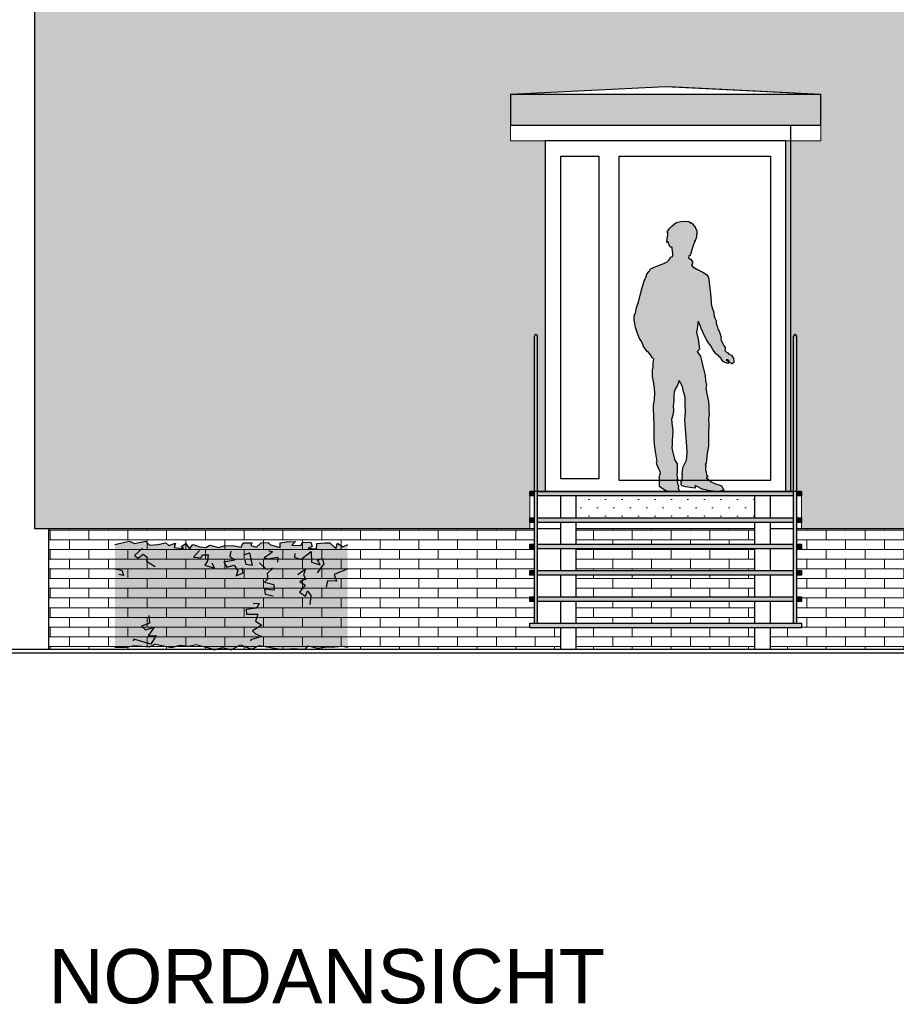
# Model space of a CAD drawing. Extents: x -24 to 471, y 36 to 85.
# Tile 53 of 86: x 373.86 to 379.51, y 36.27 to 42.62. Entities that reach past the tile are written whole.
import ezdxf

# ---------------------------------------------------------------- set-up
doc = ezdxf.new("R2010")
doc.units = 0
doc.header["$MEASUREMENT"] = 0
for name, color, linetype in [('P_ZE_SYMBOL', 7, 'Continuous'), ('P_ZE_TEXT', 7, 'Continuous'), ('R_NT_DACH', 7, 'Continuous'), ('R_NT_HIDDEN', 7, 'Continuous'), ('R_NT_STAHL', 7, 'Continuous'), ('R_NT_TREPPE', 7, 'Continuous'), ('R_NT_TUER', 7, 'Continuous'), ('R_TR_AUSSENWAND', 7, 'Continuous'), ('R_TR_BODEN', 7, 'Continuous'), ('R_TR_HIDDEN', 7, 'Continuous'), ('Schraffuren', 7, 'Continuous')]:
    doc.layers.add(name, color=color, linetype=linetype)
doc.styles.add('ERSTELLTER_STIL_1', font='ARIAL.TTF')
doc.linetypes.add('Terrainlinie', pattern='A,0,[1,Bl.Nr. 2.0011.Shx,S=0.000793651,R=0,X=0,Y=-0.043301],-0.1,0', length=0.1)
pattern_1 = [(0, (392.43612, 39.576184), (0, 0.0625), []), (90, (392.43612, 39.57618), (-0.25, 0), [0.0625, -0.0625]), (90, (392.56112, 39.63868), (-0.25, 0), [0.0625, -0.0625])]
pattern_2 = [(45, (392.43612, 39.576184), (-0.053033, 0.053033), [0, -0.075])]

# ---------------------------------------------------------------- blocks, each defined once
blk = doc.blocks.new('Stehende Mann 2 Kontur 14_5_6', base_point=(378.3556, 39.5762))
at = {"layer": 'P_ZE_SYMBOL', "linetype": 'Continuous', "lineweight": 13}
blk.add_hatch(color=7, dxfattribs=at).paths.add_polyline_path([(378.4643, 40.4325), (378.4656, 40.4205), (378.4651, 40.4076), (378.4541, 40.3978), (378.4388, 40.4066), (378.4345, 40.418), (378.4242, 40.4235), (378.4155, 40.4238), (378.4349, 40.4064), (378.4277, 40.4009), (378.3998, 40.4112), (378.3908, 40.4216), (378.3848, 40.4305), (378.3793, 40.4419), (378.375, 40.4378), (378.3682, 40.4464), (378.3567, 40.4582), (378.3492, 40.4622), (378.3304, 40.4913), (378.3174, 40.5147), (378.3037, 40.5339), (378.2902, 40.5545), (378.279, 40.5748), (378.2692, 40.5973), (378.2582, 40.6218), (378.2479, 40.6505), (378.2352, 40.6734), (378.2305, 40.6241), (378.2255, 40.6022), (378.236, 40.5578), (378.2441, 40.4924), (378.2303, 40.477), (378.2502, 40.4455), (378.2556, 40.4281), (378.2642, 40.3915), (378.2704, 40.3668), (378.2806, 40.3219), (378.2836, 40.2886), (378.2895, 40.2591), (378.2852, 40.2403), (378.2926, 40.2049), (378.3022, 40.1558), (378.3047, 40.1222), (378.305, 40.0964), (378.3069, 40.0718), (378.3025, 40.0463), (378.3052, 40.0017), (378.3026, 39.954), (378.3019, 39.8904), (378.3017, 39.8676), (378.2935, 39.8203), (378.2895, 39.779), (378.2881, 39.7573), (378.2821, 39.7492), (378.2864, 39.7429), (378.2843, 39.7232), (378.2848, 39.7046), (378.2918, 39.6792), (378.298, 39.6668), (378.2866, 39.6649), (378.3201, 39.6383), (378.3477, 39.624), (378.3703, 39.6179), (378.3863, 39.6115), (378.3945, 39.5971), (378.396, 39.5913), (378.3987, 39.5902), (378.3989, 39.5812), (378.3773, 39.5763), (378.3556, 39.5762), (378.3129, 39.5785), (378.2625, 39.5901), (378.2212, 39.6108), (378.2158, 39.6141), (378.2159, 39.5966), (378.1996, 39.5998), (378.1544, 39.6063), (378.1332, 39.6122), (378.1257, 39.6191), (378.1271, 39.6436), (378.1333, 39.6436), (378.1332, 39.6622), (378.1343, 39.6782), (378.1381, 39.6786), (378.1339, 39.6849), (378.1342, 39.7087), (378.1391, 39.7346), (378.162, 39.7781), (378.1622, 39.8014), (378.1644, 39.8277), (378.1624, 39.8646), (378.1507, 40.0381), (378.1555, 40.0858), (378.1517, 40.1357), (378.1525, 40.1841), (378.1392, 40.2256), (378.1341, 40.251), (378.1139, 40.2908), (378.1029, 40.2604), (378.0875, 40.2347), (378.0823, 40.216), (378.0788, 40.1904), (378.0788, 40.1594), (378.0755, 40.1253), (378.0765, 40.0976), (378.0724, 40.0677), (378.0642, 40.0395), (378.0682, 39.9975), (378.0733, 39.9653), (378.0714, 39.9344), (378.0695, 39.9037), (378.0686, 39.8763), (378.067, 39.8565), (378.0699, 39.8347), (378.0772, 39.8083), (378.0849, 39.7781), (378.1006, 39.7533), (378.1003, 39.7111), (378.0995, 39.6779), (378.1019, 39.6595), (378.1024, 39.6499), (378.0979, 39.6516), (378.0998, 39.6394), (378.1046, 39.621), (378.11, 39.6098), (378.1081, 39.5949), (378.1126, 39.591), (378.1113, 39.5766), (378.1001, 39.5724), (378.0646, 39.5722), (378.0278, 39.5802), (378.0041, 39.5955), (377.9878, 39.6071), (377.9862, 39.6211), (377.9878, 39.6347), (377.9853, 39.6465), (377.9895, 39.6611), (377.9851, 39.6637), (377.9886, 39.6802), (377.9944, 39.6932), (377.9906, 39.7028), (377.978, 39.729), (377.9688, 39.7523), (377.9687, 39.7642), (377.9711, 39.7676), (377.9594, 39.846), (377.9552, 39.8804), (377.9523, 39.9084), (377.9519, 39.9461), (377.9519, 39.9894), (377.951, 40.0637), (377.9489, 40.1063), (377.9479, 40.1307), (377.9517, 40.1554), (377.955, 40.1673), (377.9571, 40.2087), (377.955, 40.2419), (377.9463, 40.297), (377.9423, 40.3171), (377.9426, 40.3564), (377.9462, 40.3768), (377.9455, 40.4026), (377.9509, 40.4289), (377.9395, 40.4383), (377.9297, 40.455), (377.913, 40.4761), (377.9095, 40.4748), (377.9004, 40.4871), (377.8839, 40.5096), (377.8723, 40.5394), (377.859, 40.5614), (377.8467, 40.5866), (377.8332, 40.6315), (377.8274, 40.6586), (377.8269, 40.6677), (377.8238, 40.6787), (377.8239, 40.7044), (377.8345, 40.7327), (377.8369, 40.7518), (377.8532, 40.805), (377.8631, 40.8416), (377.8762, 40.89), (377.8935, 40.9439), (377.9027, 40.9635), (377.9038, 40.9709), (377.9074, 40.9785), (377.9188, 40.9938), (377.924, 41.0002), (377.9278, 41.0091), (377.9534, 41.0213), (377.9765, 41.0292), (377.9953, 41.0373), (378.0155, 41.0446), (378.0358, 41.0563), (378.0447, 41.0649), (378.0479, 41.0672), (378.0539, 41.0754), (378.0572, 41.081), (378.0623, 41.0898), (378.0716, 41.0883), (378.0729, 41.0967), (378.0729, 41.1124), (378.0714, 41.1207), (378.071, 41.1269), (378.0696, 41.1421), (378.0687, 41.1473), (378.064, 41.1489), (378.0586, 41.1494), (378.0536, 41.1532), (378.0488, 41.1647), (378.0436, 41.1815), (378.0404, 41.1857), (378.0349, 41.1805), (378.0357, 41.2042), (378.0399, 41.2274), (378.0417, 41.2468), (378.0366, 41.244), (378.0383, 41.2523), (378.0566, 41.2752), (378.0679, 41.2872), (378.0805, 41.2981), (378.0913, 41.3065), (378.0955, 41.3058), (378.1057, 41.3104), (378.1237, 41.3157), (378.1399, 41.3165), (378.1484, 41.3162), (378.1616, 41.3184), (378.1758, 41.3148), (378.1895, 41.3046), (378.192, 41.3098), (378.2022, 41.2974), (378.2083, 41.2879), (378.2127, 41.2887), (378.2166, 41.2767), (378.2246, 41.2607), (378.2288, 41.2386), (378.2247, 41.2335), (378.2247, 41.2212), (378.2218, 41.1992), (378.2191, 41.2006), (378.2175, 41.1932), (378.2164, 41.1891), (378.2122, 41.1926), (378.212, 41.1817), (378.2084, 41.1709), (378.2025, 41.1538), (378.1974, 41.1393), (378.1918, 41.1188), (378.1875, 41.1028), (378.1822, 41.096), (378.1751, 41.0933), (378.1746, 41.081), (378.1875, 41.0719), (378.1945, 41.0617), (378.1991, 41.0544), (378.1989, 41.0439), (378.1936, 41.0343), (378.2019, 41.0235), (378.2275, 41.0072), (378.2534, 40.9961), (378.2656, 40.989), (378.2894, 40.9734), (378.3012, 40.9578), (378.3047, 40.9434), (378.3084, 40.9024), (378.3146, 40.8496), (378.3201, 40.7988), (378.32, 40.7826), (378.3272, 40.7582), (378.3345, 40.7347), (378.3385, 40.7051), (378.3431, 40.6915), (378.351, 40.6751), (378.3517, 40.6579), (378.3582, 40.6416), (378.3632, 40.6242), (378.3675, 40.615), (378.3723, 40.609), (378.3768, 40.5893), (378.3793, 40.5803), (378.3843, 40.57), (378.3813, 40.5562), (378.3914, 40.5352), (378.4007, 40.5152), (378.4097, 40.5029), (378.4108, 40.4946), (378.4084, 40.4854), (378.4129, 40.4771), (378.4281, 40.4681), (378.4326, 40.4632), (378.4405, 40.4586), (378.45, 40.4529)], flags=0)
at = {"layer": 'P_ZE_SYMBOL', "linetype": 'Continuous'}
for p, q in [((378.1057, 41.3104), (378.1237, 41.3157)), ((378.1237, 41.3157), (378.1399, 41.3165)), ((378.1399, 41.3165), (378.1484, 41.3162)), ((378.1484, 41.3162), (378.1616, 41.3184)), ((378.1616, 41.3184), (378.1758, 41.3148)), ((378.1758, 41.3148), (378.1895, 41.3046)), ((378.0366, 41.244), (378.0383, 41.2523)), ((378.0383, 41.2523), (378.0566, 41.2752)), ((378.0566, 41.2752), (378.0679, 41.2872)), ((378.0679, 41.2872), (378.0805, 41.2981)), ((378.0805, 41.2981), (378.0913, 41.3065)), ((378.0913, 41.3065), (378.0955, 41.3058)), ((378.0955, 41.3058), (378.1057, 41.3104)), ((378.1895, 41.3046), (378.192, 41.3098)), ((378.192, 41.3098), (378.2022, 41.2974)), ((378.2022, 41.2974), (378.2083, 41.2879)), ((378.2083, 41.2879), (378.2127, 41.2887)), ((378.2127, 41.2887), (378.2166, 41.2767)), ((378.2166, 41.2767), (378.2246, 41.2607)), ((378.2246, 41.2607), (378.2288, 41.2386)), ((378.0349, 41.1805), (378.0357, 41.2042)), ((378.0357, 41.2042), (378.0399, 41.2274)), ((378.0417, 41.2468), (378.0366, 41.244)), ((378.0399, 41.2274), (378.0417, 41.2468)), ((378.2122, 41.1926), (378.212, 41.1817)), ((378.2164, 41.1891), (378.2122, 41.1926)), ((378.2175, 41.1932), (378.2164, 41.1891)), ((378.2191, 41.2006), (378.2175, 41.1932)), ((378.2218, 41.1992), (378.2191, 41.2006)), ((378.2247, 41.2212), (378.2218, 41.1992)), ((378.2288, 41.2386), (378.2247, 41.2335)), ((378.2247, 41.2335), (378.2247, 41.2212)), ((378.0404, 41.1857), (378.0349, 41.1805)), ((378.0436, 41.1815), (378.0404, 41.1857)), ((378.0488, 41.1647), (378.0436, 41.1815)), ((378.0536, 41.1532), (378.0488, 41.1647)), ((378.0586, 41.1494), (378.0536, 41.1532)), ((378.064, 41.1489), (378.0586, 41.1494)), ((378.0687, 41.1473), (378.064, 41.1489)), ((378.0696, 41.1421), (378.0687, 41.1473)), ((378.071, 41.1269), (378.0696, 41.1421)), ((378.0714, 41.1207), (378.071, 41.1269)), ((378.1974, 41.1393), (378.1918, 41.1188)), ((378.2025, 41.1538), (378.1974, 41.1393)), ((378.2084, 41.1709), (378.2025, 41.1538)), ((378.212, 41.1817), (378.2084, 41.1709)), ((378.0358, 41.0563), (378.0447, 41.0649)), ((378.0447, 41.0649), (378.0479, 41.0672)), ((378.0479, 41.0672), (378.0539, 41.0754)), ((378.0539, 41.0754), (378.0572, 41.081)), ((378.0572, 41.081), (378.0623, 41.0898)), ((378.0623, 41.0898), (378.0716, 41.0883)), ((378.0729, 41.1124), (378.0714, 41.1207)), ((378.0716, 41.0883), (378.0729, 41.0967)), ((378.0729, 41.0967), (378.0729, 41.1124)), ((378.1751, 41.0933), (378.1746, 41.081)), ((378.1746, 41.081), (378.1875, 41.0719)), ((378.1822, 41.096), (378.1751, 41.0933)), ((378.1875, 41.1028), (378.1822, 41.096)), ((378.1918, 41.1188), (378.1875, 41.1028)), ((378.1875, 41.0719), (378.1945, 41.0617)), ((378.1945, 41.0617), (378.1991, 41.0544)), ((377.9188, 40.9938), (377.924, 41.0002)), ((377.924, 41.0002), (377.9278, 41.0091)), ((377.9278, 41.0091), (377.9534, 41.0213)), ((377.9534, 41.0213), (377.9765, 41.0292)), ((377.9765, 41.0292), (377.9953, 41.0373)), ((377.9953, 41.0373), (378.0155, 41.0446)), ((378.0155, 41.0446), (378.0358, 41.0563)), ((378.1989, 41.0439), (378.1936, 41.0343)), ((378.1936, 41.0343), (378.2019, 41.0235)), ((378.1991, 41.0544), (378.1989, 41.0439)), ((378.2019, 41.0235), (378.2275, 41.0072)), ((378.2275, 41.0072), (378.2534, 40.9961)), ((378.2534, 40.9961), (378.2656, 40.989)), ((377.8762, 40.89), (377.8935, 40.9439)), ((377.8935, 40.9439), (377.9027, 40.9635)), ((377.9027, 40.9635), (377.9038, 40.9709)), ((377.9038, 40.9709), (377.9074, 40.9785)), ((377.9074, 40.9785), (377.9188, 40.9938)), ((378.2656, 40.989), (378.2894, 40.9734)), ((378.2894, 40.9734), (378.3012, 40.9578)), ((378.3012, 40.9578), (378.3047, 40.9434)), ((378.3047, 40.9434), (378.3084, 40.9024)), ((377.8631, 40.8416), (377.8762, 40.89)), ((378.3084, 40.9024), (378.3146, 40.8496)), ((377.8532, 40.805), (377.8631, 40.8416)), ((378.3146, 40.8496), (378.3201, 40.7988)), ((377.8345, 40.7327), (377.8369, 40.7518)), ((377.8369, 40.7518), (377.8532, 40.805)), ((378.3201, 40.7988), (378.32, 40.7826)), ((378.32, 40.7826), (378.3272, 40.7582)), ((378.3272, 40.7582), (378.3345, 40.7347)), ((377.8238, 40.6787), (377.8239, 40.7044)), ((377.8269, 40.6677), (377.8238, 40.6787)), ((377.8239, 40.7044), (377.8345, 40.7327)), ((378.3345, 40.7347), (378.3385, 40.7051)), ((378.3385, 40.7051), (378.3431, 40.6915)), ((378.3431, 40.6915), (378.351, 40.6751)), ((377.8274, 40.6586), (377.8269, 40.6677)), ((377.8332, 40.6315), (377.8274, 40.6586)), ((377.8467, 40.5866), (377.8332, 40.6315)), ((378.2305, 40.6241), (378.2255, 40.6022)), ((378.2352, 40.6734), (378.2305, 40.6241)), ((378.2479, 40.6505), (378.2352, 40.6734)), ((378.2582, 40.6218), (378.2479, 40.6505)), ((378.2692, 40.5973), (378.2582, 40.6218)), ((378.351, 40.6751), (378.3517, 40.6579)), ((378.3517, 40.6579), (378.3582, 40.6416)), ((378.3582, 40.6416), (378.3632, 40.6242)), ((378.3632, 40.6242), (378.3675, 40.615)), ((377.859, 40.5614), (377.8467, 40.5866)), ((377.8723, 40.5394), (377.859, 40.5614)), ((378.2255, 40.6022), (378.236, 40.5578)), ((378.236, 40.5578), (378.2441, 40.4924)), ((378.279, 40.5748), (378.2692, 40.5973)), ((378.2902, 40.5545), (378.279, 40.5748)), ((378.3037, 40.5339), (378.2902, 40.5545)), ((378.3675, 40.615), (378.3723, 40.609)), ((378.3723, 40.609), (378.3768, 40.5893)), ((378.3768, 40.5893), (378.3793, 40.5803)), ((378.3793, 40.5803), (378.3843, 40.57)), ((378.3843, 40.57), (378.3813, 40.5562)), ((378.3813, 40.5562), (378.3914, 40.5352)), ((377.8839, 40.5096), (377.8723, 40.5394)), ((377.9004, 40.4871), (377.8839, 40.5096)), ((378.2441, 40.4924), (378.2303, 40.477)), ((378.3174, 40.5147), (378.3037, 40.5339)), ((378.3304, 40.4913), (378.3174, 40.5147)), ((378.3492, 40.4622), (378.3304, 40.4913)), ((378.3914, 40.5352), (378.4007, 40.5152)), ((378.4007, 40.5152), (378.4097, 40.5029)), ((378.4108, 40.4946), (378.4084, 40.4854)), ((378.4097, 40.5029), (378.4108, 40.4946)), ((377.9095, 40.4748), (377.9004, 40.4871)), ((377.913, 40.4761), (377.9095, 40.4748)), ((377.9297, 40.455), (377.913, 40.4761)), ((377.9395, 40.4383), (377.9297, 40.455)), ((377.9509, 40.4289), (377.9395, 40.4383)), ((377.9455, 40.4026), (377.9509, 40.4289)), ((378.2303, 40.477), (378.2502, 40.4455)), ((378.2502, 40.4455), (378.2556, 40.4281)), ((378.2556, 40.4281), (378.2642, 40.3915)), ((378.3567, 40.4582), (378.3492, 40.4622)), ((378.3682, 40.4464), (378.3567, 40.4582)), ((378.375, 40.4378), (378.3682, 40.4464)), ((378.3793, 40.4419), (378.375, 40.4378)), ((378.3848, 40.4305), (378.3793, 40.4419)), ((378.3908, 40.4216), (378.3848, 40.4305)), ((378.4084, 40.4854), (378.4129, 40.4771)), ((378.4129, 40.4771), (378.4281, 40.4681)), ((378.4281, 40.4681), (378.4326, 40.4632)), ((378.4326, 40.4632), (378.4405, 40.4586)), ((378.4405, 40.4586), (378.45, 40.4529)), ((378.45, 40.4529), (378.4643, 40.4325)), ((378.4643, 40.4325), (378.4656, 40.4205)), ((377.9426, 40.3564), (377.9462, 40.3768)), ((377.9462, 40.3768), (377.9455, 40.4026)), ((378.2642, 40.3915), (378.2704, 40.3668)), ((378.2704, 40.3668), (378.2806, 40.3219)), ((378.3998, 40.4112), (378.3908, 40.4216)), ((378.4277, 40.4009), (378.3998, 40.4112)), ((378.4242, 40.4235), (378.4155, 40.4238)), ((378.4155, 40.4238), (378.4349, 40.4064)), ((378.4345, 40.418), (378.4242, 40.4235)), ((378.4349, 40.4064), (378.4277, 40.4009)), ((378.4388, 40.4066), (378.4345, 40.418)), ((378.4541, 40.3978), (378.4388, 40.4066)), ((378.4651, 40.4076), (378.4541, 40.3978)), ((378.4656, 40.4205), (378.4651, 40.4076)), ((377.9423, 40.3171), (377.9426, 40.3564)), ((377.9463, 40.297), (377.9423, 40.3171)), ((378.2806, 40.3219), (378.2836, 40.2886)), ((377.955, 40.2419), (377.9463, 40.297)), ((377.9571, 40.2087), (377.955, 40.2419)), ((378.0875, 40.2347), (378.0823, 40.216)), ((378.1029, 40.2604), (378.0875, 40.2347)), ((378.1139, 40.2908), (378.1029, 40.2604)), ((378.1341, 40.251), (378.1139, 40.2908)), ((378.1392, 40.2256), (378.1341, 40.251)), ((378.2836, 40.2886), (378.2895, 40.2591)), ((378.2895, 40.2591), (378.2852, 40.2403)), ((378.2852, 40.2403), (378.2926, 40.2049)), ((377.955, 40.1673), (377.9571, 40.2087)), ((378.0823, 40.216), (378.0788, 40.1904)), ((378.0788, 40.1904), (378.0788, 40.1594)), ((378.1525, 40.1841), (378.1392, 40.2256)), ((378.1517, 40.1357), (378.1525, 40.1841)), ((378.2926, 40.2049), (378.3022, 40.1558)), ((377.9479, 40.1307), (377.9517, 40.1554)), ((377.9489, 40.1063), (377.9479, 40.1307)), ((377.9517, 40.1554), (377.955, 40.1673)), ((378.0788, 40.1594), (378.0755, 40.1253)), ((378.0755, 40.1253), (378.0765, 40.0976)), ((378.1555, 40.0858), (378.1517, 40.1357)), ((378.3022, 40.1558), (378.3047, 40.1222)), ((378.3047, 40.1222), (378.305, 40.0964)), ((377.951, 40.0637), (377.9489, 40.1063)), ((377.9519, 39.9894), (377.951, 40.0637)), ((378.0724, 40.0677), (378.0642, 40.0395)), ((378.0765, 40.0976), (378.0724, 40.0677)), ((378.1507, 40.0381), (378.1555, 40.0858)), ((378.3069, 40.0718), (378.3025, 40.0463)), ((378.3025, 40.0463), (378.3052, 40.0017)), ((378.305, 40.0964), (378.3069, 40.0718)), ((377.9519, 39.9461), (377.9519, 39.9894)), ((378.0642, 40.0395), (378.0682, 39.9975)), ((378.0682, 39.9975), (378.0733, 39.9653)), ((378.1624, 39.8646), (378.1507, 40.0381)), ((378.3052, 40.0017), (378.3026, 39.954)), ((377.9523, 39.9084), (377.9519, 39.9461)), ((378.0714, 39.9344), (378.0695, 39.9037)), ((378.0733, 39.9653), (378.0714, 39.9344)), ((378.3026, 39.954), (378.3019, 39.8904)), ((377.9552, 39.8804), (377.9523, 39.9084)), ((377.9594, 39.846), (377.9552, 39.8804)), ((378.0686, 39.8763), (378.067, 39.8565)), ((378.067, 39.8565), (378.0699, 39.8347)), ((378.0695, 39.9037), (378.0686, 39.8763)), ((378.1644, 39.8277), (378.1624, 39.8646)), ((378.3017, 39.8676), (378.2935, 39.8203)), ((378.3019, 39.8904), (378.3017, 39.8676)), ((377.9711, 39.7676), (377.9594, 39.846)), ((378.0699, 39.8347), (378.0772, 39.8083)), ((378.0772, 39.8083), (378.0849, 39.7781)), ((378.162, 39.7781), (378.1622, 39.8014)), ((378.1622, 39.8014), (378.1644, 39.8277)), ((378.2935, 39.8203), (378.2895, 39.779)), ((377.9687, 39.7642), (377.9711, 39.7676)), ((377.9688, 39.7523), (377.9687, 39.7642)), ((377.978, 39.729), (377.9688, 39.7523)), ((377.9906, 39.7028), (377.978, 39.729)), ((378.0849, 39.7781), (378.1006, 39.7533)), ((378.1006, 39.7533), (378.1003, 39.7111)), ((378.1342, 39.7087), (378.1391, 39.7346)), ((378.1391, 39.7346), (378.162, 39.7781)), ((378.2881, 39.7573), (378.2821, 39.7492)), ((378.2821, 39.7492), (378.2864, 39.7429)), ((378.2864, 39.7429), (378.2843, 39.7232)), ((378.2895, 39.779), (378.2881, 39.7573)), ((377.9851, 39.6637), (377.9886, 39.6802)), ((377.9895, 39.6611), (377.9851, 39.6637)), ((377.9886, 39.6802), (377.9944, 39.6932)), ((377.9944, 39.6932), (377.9906, 39.7028)), ((378.1003, 39.7111), (378.0995, 39.6779)), ((378.0995, 39.6779), (378.1019, 39.6595)), ((378.1332, 39.6622), (378.1343, 39.6782)), ((378.1339, 39.6849), (378.1342, 39.7087)), ((378.1381, 39.6786), (378.1339, 39.6849)), ((378.1343, 39.6782), (378.1381, 39.6786)), ((378.2843, 39.7232), (378.2848, 39.7046)), ((378.2848, 39.7046), (378.2918, 39.6792)), ((378.298, 39.6668), (378.2866, 39.6649)), ((378.2866, 39.6649), (378.3201, 39.6383)), ((378.2918, 39.6792), (378.298, 39.6668)), ((377.9853, 39.6465), (377.9895, 39.6611)), ((377.9878, 39.6347), (377.9853, 39.6465)), ((377.9862, 39.6211), (377.9878, 39.6347)), ((377.9878, 39.6071), (377.9862, 39.6211)), ((378.0041, 39.5955), (377.9878, 39.6071)), ((378.1024, 39.6499), (378.0979, 39.6516)), ((378.0979, 39.6516), (378.0998, 39.6394)), ((378.0998, 39.6394), (378.1046, 39.621)), ((378.1019, 39.6595), (378.1024, 39.6499)), ((378.1046, 39.621), (378.11, 39.6098)), ((378.11, 39.6098), (378.1081, 39.5949)), ((378.1257, 39.6191), (378.1271, 39.6436)), ((378.1332, 39.6122), (378.1257, 39.6191)), ((378.1271, 39.6436), (378.1333, 39.6436)), ((378.1333, 39.6436), (378.1332, 39.6622)), ((378.1544, 39.6063), (378.1332, 39.6122)), ((378.1996, 39.5998), (378.1544, 39.6063)), ((378.2159, 39.5966), (378.1996, 39.5998)), ((378.2212, 39.6108), (378.2158, 39.6141)), ((378.2158, 39.6141), (378.2159, 39.5966)), ((378.2625, 39.5901), (378.2212, 39.6108)), ((378.3201, 39.6383), (378.3477, 39.624)), ((378.3477, 39.624), (378.3703, 39.6179)), ((378.3703, 39.6179), (378.3863, 39.6115)), ((378.3863, 39.6115), (378.3945, 39.5971)), ((378.0278, 39.5802), (378.0041, 39.5955)), ((378.0646, 39.5722), (378.0278, 39.5802)), ((378.1001, 39.5724), (378.0646, 39.5722)), ((378.1113, 39.5766), (378.1001, 39.5724)), ((378.1081, 39.5949), (378.1126, 39.591)), ((378.1126, 39.591), (378.1113, 39.5766)), ((378.3129, 39.5785), (378.2625, 39.5901)), ((378.3556, 39.5762), (378.3129, 39.5785)), ((378.3773, 39.5763), (378.3556, 39.5762)), ((378.3989, 39.5812), (378.3773, 39.5763)), ((378.3945, 39.5971), (378.396, 39.5913)), ((378.396, 39.5913), (378.3987, 39.5902)), ((378.3987, 39.5902), (378.3989, 39.5812))]:
    blk.add_line(p, q, dxfattribs=at)
blk = doc.blocks.new('Hecke_Ansicht 14_7_6', base_point=(374.4786, 38.5728))
at = {"layer": 'P_ZE_SYMBOL', "linetype": 'Continuous', "lineweight": 18}
blk.add_hatch(color=9, dxfattribs=at).paths.add_polyline_path([(375.1716, 38.5692), (375.2277, 38.5556), (375.2868, 38.5875), (375.3579, 38.5592), (375.4094, 38.582), (375.5542, 38.5562), (375.63, 38.5622), (375.7032, 38.5576), (375.7238, 38.5799), (375.7844, 38.5649), (375.8473, 38.5744), (375.8942, 38.5742), (375.9446, 38.5792), (375.9786, 38.5728), (375.9786, 39.2331), (375.9462, 39.2179), (375.9116, 39.2415), (375.9011, 39.2069), (375.863, 39.2452), (375.8318, 39.245), (375.7787, 39.2407), (375.7766, 39.2047), (375.7226, 39.2104), (375.7491, 39.2212), (375.7402, 39.2489), (375.6876, 39.2462), (375.6769, 39.2272), (375.6175, 39.2297), (375.6414, 39.2532), (375.5843, 39.2514), (375.5421, 39.2441), (375.5421, 39.2152), (375.4807, 39.2324), (375.4667, 39.2462), (375.4201, 39.2451), (375.3896, 39.2159), (375.354, 39.228), (375.3615, 39.2434), (375.3054, 39.2434), (375.2914, 39.2171), (375.238, 39.2264), (375.1813, 39.2256), (375.1451, 39.2149), (375.089, 39.2299), (375.0648, 39.2139), (375.0256, 39.219), (374.9802, 39.2339), (374.9595, 39.206), (374.9354, 39.2394), (374.9043, 39.2199), (374.9194, 39.2076), (374.8605, 39.2135), (374.8688, 39.2414), (374.8259, 39.2269), (374.8064, 39.2452), (374.7546, 39.2342), (374.7001, 39.2282), (374.6762, 39.2556), (374.6047, 39.2391), (374.5701, 39.254), (374.4786, 39.2331), (374.4786, 38.5728), (374.5499, 38.5728), (374.6042, 38.5835), (374.7006, 38.5742), (374.7369, 38.5921), (374.8424, 38.57), (374.9014, 38.5844), (374.9549, 38.5793), (374.9987, 38.5889), (375.0826, 38.5673), (375.1197, 38.5556)], flags=0)
at = {"layer": 'P_ZE_SYMBOL', "linetype": 'Continuous'}
for p, q in [((374.4786, 39.2331), (374.5701, 39.254)), ((374.5701, 39.254), (374.6047, 39.2391)), ((374.6047, 39.2391), (374.6762, 39.2556)), ((374.6762, 39.2556), (374.7001, 39.2282)), ((374.7001, 39.2282), (374.7546, 39.2342)), ((374.7546, 39.2342), (374.8064, 39.2452)), ((374.8064, 39.2452), (374.8259, 39.2269)), ((374.8259, 39.2269), (374.8688, 39.2414)), ((374.8688, 39.2414), (374.8605, 39.2135)), ((374.9043, 39.2199), (374.9354, 39.2394)), ((374.9194, 39.2076), (374.9043, 39.2199)), ((374.9354, 39.2394), (374.9595, 39.206)), ((374.9595, 39.206), (374.9802, 39.2339)), ((374.9802, 39.2339), (375.0256, 39.219)), ((375.0256, 39.219), (375.0648, 39.2139)), ((375.0648, 39.2139), (375.089, 39.2299)), ((375.089, 39.2299), (375.1451, 39.2149)), ((375.1451, 39.2149), (375.1813, 39.2256)), ((375.1813, 39.2256), (375.238, 39.2264)), ((375.238, 39.2264), (375.2914, 39.2171)), ((375.2914, 39.2171), (375.3054, 39.2434)), ((375.3054, 39.2434), (375.3615, 39.2434)), ((375.3615, 39.2434), (375.354, 39.228)), ((375.354, 39.228), (375.3896, 39.2159)), ((375.3896, 39.2159), (375.4201, 39.2451)), ((375.4201, 39.2451), (375.4667, 39.2462)), ((375.4667, 39.2462), (375.4807, 39.2324)), ((375.4807, 39.2324), (375.5421, 39.2152)), ((375.5421, 39.2441), (375.5843, 39.2514)), ((375.5421, 39.2152), (375.5421, 39.2441)), ((375.5843, 39.2514), (375.6414, 39.2532)), ((375.6414, 39.2532), (375.6175, 39.2297)), ((375.6175, 39.2297), (375.6769, 39.2272)), ((375.6769, 39.2272), (375.6876, 39.2462)), ((375.6876, 39.2462), (375.7402, 39.2489)), ((375.7491, 39.2212), (375.7226, 39.2104)), ((375.7402, 39.2489), (375.7491, 39.2212)), ((375.7766, 39.2047), (375.7787, 39.2407)), ((375.7787, 39.2407), (375.8318, 39.245)), ((375.8318, 39.245), (375.863, 39.2452)), ((375.863, 39.2452), (375.9011, 39.2069)), ((375.9011, 39.2069), (375.9116, 39.2415)), ((375.9116, 39.2415), (375.9462, 39.2179)), ((375.9462, 39.2179), (375.9786, 39.2331)), ((374.6554, 39.2109), (374.605, 39.1636)), ((374.605, 39.1636), (374.6278, 39.1459)), ((374.6278, 39.1459), (374.6603, 39.172)), ((374.6603, 39.172), (374.6852, 39.152)), ((374.8605, 39.2135), (374.9194, 39.2076)), ((375.0228, 39.1945), (374.9841, 39.152)), ((375.0322, 39.1483), (375.0431, 39.1678)), ((375.0431, 39.1678), (375.0787, 39.1663)), ((375.0787, 39.1663), (375.0758, 39.1278)), ((375.2261, 39.1915), (375.2178, 39.1579)), ((375.2178, 39.1579), (375.2515, 39.1319)), ((375.308, 39.1666), (375.3456, 39.1804)), ((375.3456, 39.1804), (375.3632, 39.0992)), ((375.4722, 39.17), (375.439, 39.1478)), ((375.4679, 39.1956), (375.4932, 39.1857)), ((375.4932, 39.1857), (375.4722, 39.17)), ((375.6372, 39.1745), (375.6353, 39.1511)), ((375.6762, 39.1376), (375.7437, 39.1885)), ((375.7226, 39.2104), (375.7766, 39.2047)), ((375.7437, 39.1885), (375.7439, 39.1205)), ((374.6852, 39.152), (374.6813, 39.1252)), ((374.6813, 39.1252), (374.7374, 39.0922)), ((374.9841, 39.152), (375.0322, 39.1483)), ((375.0758, 39.1278), (375.0586, 39.0999)), ((375.0586, 39.0999), (375.1196, 39.0812)), ((375.1196, 39.0812), (375.1056, 39.1142)), ((375.2515, 39.1319), (375.1801, 39.1203)), ((375.1801, 39.1203), (375.2002, 39.0867)), ((375.2002, 39.0867), (375.2458, 39.1005)), ((375.2458, 39.1005), (375.2704, 39.0647)), ((375.3249, 39.1036), (375.3175, 39.1319)), ((375.3632, 39.0992), (375.3249, 39.1036)), ((375.4092, 39.1152), (375.4527, 39.075)), ((375.439, 39.1478), (375.463, 39.1414)), ((375.463, 39.1414), (375.5273, 39.1526)), ((375.5273, 39.1526), (375.5263, 39.1197)), ((375.6353, 39.1511), (375.6762, 39.1376)), ((375.7439, 39.1205), (375.7998, 39.1032)), ((375.8236, 39.1079), (375.7822, 39.051)), ((375.7832, 39.1322), (375.8145, 39.1433)), ((375.7998, 39.1032), (375.7832, 39.1322)), ((375.8145, 39.1433), (375.8236, 39.1079)), ((374.4786, 39.0774), (374.5227, 39.0686)), ((374.5339, 39.0334), (374.504, 39.0393)), ((374.5227, 39.0686), (374.5339, 39.0334)), ((375.2704, 39.0647), (375.2598, 39.0317)), ((375.2598, 39.0317), (375.3054, 39.051)), ((375.3054, 39.051), (375.2984, 39.084)), ((375.4527, 39.075), (375.496, 39.0804)), ((375.496, 39.0804), (375.4596, 39.0477)), ((375.4596, 39.0477), (375.4625, 39.0116)), ((375.6576, 39.0398), (375.7065, 39.0777)), ((375.7065, 39.0777), (375.6942, 39.0389)), ((375.6942, 39.0389), (375.7091, 39.0108)), ((375.9786, 39.0774), (375.8904, 39.0411)), ((375.8904, 39.0411), (375.9062, 38.9977)), ((375.4625, 39.0116), (375.4414, 38.9911)), ((375.4414, 38.9911), (375.5028, 38.9754)), ((375.5028, 38.9754), (375.5052, 38.939)), ((375.7035, 38.971), (375.6665, 38.9272)), ((375.7091, 39.0108), (375.6698, 38.9942)), ((375.6698, 38.9942), (375.7035, 38.971)), ((375.8482, 38.9997), (375.8383, 38.9575)), ((375.9062, 38.9977), (375.8482, 38.9997)), ((375.5052, 38.939), (375.4422, 38.9465)), ((375.4422, 38.9465), (375.447, 38.9134)), ((375.447, 38.9134), (375.4983, 38.9025)), ((375.6665, 38.9272), (375.7065, 38.8996)), ((375.7065, 38.8996), (375.7191, 38.9355)), ((375.7191, 38.9355), (375.7402, 38.9052)), ((375.7402, 38.9052), (375.7332, 38.8475)), ((375.3686, 38.855), (375.4071, 38.853)), ((375.4071, 38.853), (375.3896, 38.8228)), ((374.6973, 38.7764), (374.7022, 38.7263)), ((375.3896, 38.8228), (375.3242, 38.8147)), ((375.3242, 38.8147), (375.3265, 38.7843)), ((375.3265, 38.7843), (375.4001, 38.7843)), ((375.4001, 38.7843), (375.3847, 38.7388)), ((374.7022, 38.7263), (374.6498, 38.7073)), ((375.4246, 38.7128), (375.3655, 38.6774)), ((375.3847, 38.7388), (375.4246, 38.7128)), ((374.6498, 38.7073), (374.6743, 38.6825)), ((374.6743, 38.6825), (374.7314, 38.6999)), ((374.7314, 38.6999), (374.6918, 38.644)), ((375.3655, 38.6774), (375.385, 38.6584)), ((375.385, 38.6584), (375.4246, 38.6413)), ((374.6006, 38.6235), (374.5952, 38.6096)), ((374.7101, 38.5909), (374.6006, 38.6235)), ((374.6918, 38.644), (374.7444, 38.6468)), ((374.7006, 38.5742), (374.7369, 38.5921)), ((374.7444, 38.6468), (374.7101, 38.5909)), ((374.7369, 38.5921), (374.8424, 38.57)), ((374.8424, 38.57), (374.9014, 38.5844)), ((374.9014, 38.5844), (374.9549, 38.5793)), ((374.9549, 38.5793), (374.9987, 38.5889)), ((374.9987, 38.5889), (375.0826, 38.5673)), ((375.2277, 38.5556), (375.2868, 38.5875)), ((375.2868, 38.5875), (375.3579, 38.5592)), ((375.4246, 38.6413), (375.3521, 38.6197)), ((375.3521, 38.6197), (375.3534, 38.6124)), ((374.4786, 38.5728), (374.5499, 38.5728)), ((374.5499, 38.5728), (374.6042, 38.5835)), ((374.6042, 38.5835), (374.7006, 38.5742)), ((375.0826, 38.5673), (375.1197, 38.5556)), ((375.1197, 38.5556), (375.1716, 38.5692)), ((375.1716, 38.5692), (375.2277, 38.5556)), ((375.3579, 38.5592), (375.4094, 38.582)), ((375.4094, 38.582), (375.5542, 38.5562)), ((375.5542, 38.5562), (375.63, 38.5622)), ((375.63, 38.5622), (375.7032, 38.5576)), ((375.7032, 38.5576), (375.7238, 38.5799)), ((375.7238, 38.5799), (375.7844, 38.5649)), ((375.7844, 38.5649), (375.8473, 38.5744)), ((375.8473, 38.5744), (375.8942, 38.5742)), ((375.8942, 38.5742), (375.9446, 38.5792)), ((375.9446, 38.5792), (375.9786, 38.5728))]:
    blk.add_line(p, q, dxfattribs=at)

msp = doc.modelspace()

# ---------------------------------------------------------------- hatches: boundary and pattern name
at = {"layer": 'Schraffuren', "linetype": 'Continuous', "lineweight": 18}
h = msp.add_hatch(dxfattribs=at)
h.set_pattern_fill('Zement_gebunden_0006', color=9, style=0, pattern_type=2)
h.set_pattern_definition(pattern_2)
h.paths.add_polyline_path([(373.9611, 39.3362), (377.1511, 39.3362), (377.1511, 39.5762), (377.1811, 39.5762), (377.1811, 40.5762, -1), (377.2011, 40.5762), (377.2011, 39.5762), (377.2511, 39.5762), (377.2511, 41.8362), (377.0261, 41.8362), (377.0261, 42.1362), (378.0466, 42.1852), (379.0261, 42.1362), (379.0261, 41.8362), (378.8011, 41.8362), (378.8011, 39.5762), (378.8323, 39.5762), (378.8511, 39.5762), (378.8511, 40.5762, -1), (378.8711, 40.5762), (378.8711, 39.5762), (378.9011, 39.5762), (378.9011, 39.3362), (383.6311, 39.3362), (383.6311, 44.9742), (378.7961, 47.7657), (373.9611, 44.9742)], flags=0)
h.paths.add_polyline_path([(377.4061, 43.0862), (377.4061, 44.5462), (378.6911, 44.5462), (378.6911, 43.0862)], flags=0)
h.paths.add_polyline_path([(379.1761, 46.3562), (378.4161, 46.3562), (378.4161, 47.1162), (379.1761, 47.1162)], flags=0)
at = {"layer": 'Schraffuren', "linetype": 'Continuous', "lineweight": 0}
for points in [[(377.0261, 41.9362), (379.0261, 41.9362), (379.0261, 42.1362), (377.0261, 42.1362)], [(377.2011, 38.7262), (377.2011, 40.5762, 1), (377.1811, 40.5762), (377.1811, 38.7262)], [(378.8511, 40.5762), (378.8511, 38.7262), (378.8711, 38.7262), (378.8711, 40.5762, 1)], [(377.1511, 39.5462), (377.1811, 39.5462), (377.1811, 39.5762), (377.1511, 39.5762)], [(377.2011, 39.5462), (378.8511, 39.5462), (378.8511, 39.5762), (377.2011, 39.5762)], [(378.9011, 39.5762), (378.8711, 39.5762), (378.8711, 39.5462), (378.9011, 39.5462)], [(377.1511, 39.3762), (377.1811, 39.3762), (377.1811, 39.4062), (377.1511, 39.4062)], [(377.2011, 39.3762), (378.8511, 39.3762), (378.8511, 39.4062), (377.2011, 39.4062)], [(378.9011, 39.3762), (378.9011, 39.4062), (378.8711, 39.4062), (378.8711, 39.3762)], [(377.1511, 39.2062), (377.1811, 39.2062), (377.1811, 39.2362), (377.1511, 39.2362)], [(377.2011, 39.2362), (377.2011, 39.2062), (378.8511, 39.2062), (378.8511, 39.2362)], [(378.9011, 39.2062), (378.9011, 39.2362), (378.8711, 39.2362), (378.8711, 39.2062)], [(377.1811, 39.0362), (377.1811, 39.0662), (377.1511, 39.0662), (377.1511, 39.0362)], [(377.2011, 39.0362), (378.8511, 39.0362), (378.8511, 39.0662), (377.2011, 39.0662)], [(378.9011, 39.0362), (378.9011, 39.0662), (378.8711, 39.0662), (378.8711, 39.0362)], [(377.1511, 38.8662), (377.1811, 38.8662), (377.1811, 38.8962), (377.1511, 38.8962)], [(377.2011, 38.8962), (377.2011, 38.8662), (378.8511, 38.8662), (378.8511, 38.8962)], [(378.9011, 38.8962), (378.8711, 38.8962), (378.8711, 38.8662), (378.9011, 38.8662)], [(377.1511, 38.6962), (378.9011, 38.6962), (378.9011, 38.7262), (377.1511, 38.7262)]]:
    msp.add_hatch(color=27, dxfattribs=at).paths.add_polyline_path(points, flags=0)
at = {"layer": 'Schraffuren', "linetype": 'Continuous', "lineweight": 18}
h = msp.add_hatch(dxfattribs=at)
h.set_pattern_fill('Zement_gebunden_0006', color=9, style=0, pattern_type=2)
h.set_pattern_definition(pattern_2)
h.paths.add_polyline_path([(377.4511, 39.4062), (378.6011, 39.4062), (378.6011, 39.5462), (377.4511, 39.5462)], flags=0)
h = msp.add_hatch(dxfattribs=at)
h.set_pattern_fill('MW_Verband__Läufer__DF_0006', color=9, style=0, pattern_type=2)
h.set_pattern_definition(pattern_1)
h.paths.add_polyline_path([(374.0511, 38.5562), (377.3511, 38.5562), (377.3511, 38.6962), (377.1511, 38.6962), (377.1511, 38.7262), (377.1811, 38.7262), (377.1811, 38.8662), (377.1511, 38.8662), (377.1511, 38.8962), (377.1811, 38.8962), (377.1811, 39.0362), (377.1511, 39.0362), (377.1511, 39.0662), (377.1811, 39.0662), (377.1811, 39.2062), (377.1511, 39.2062), (377.1511, 39.2362), (377.1811, 39.2362), (377.1811, 39.3362), (374.0511, 39.3362)], flags=0)
h = msp.add_hatch(dxfattribs=at)
h.set_pattern_fill('MW_Verband__Läufer__DF_0006', color=9, style=0, pattern_type=2)
h.set_pattern_definition(pattern_1)
h.paths.add_polyline_path([(377.4511, 39.2362), (378.6011, 39.2362), (378.6011, 39.3362), (377.4511, 39.3362)], flags=0)
h = msp.add_hatch(dxfattribs=at)
h.set_pattern_fill('MW_Verband__Läufer__DF_0006', color=9, style=0, pattern_type=2)
h.set_pattern_definition(pattern_1)
h.paths.add_polyline_path([(378.7011, 38.5562), (383.5411, 38.5562), (383.5411, 39.3362), (378.8711, 39.3362), (378.8711, 39.2362), (378.9011, 39.2362), (378.9011, 39.2062), (378.8711, 39.2062), (378.8711, 39.0662), (378.9011, 39.0662), (378.9011, 39.0362), (378.8711, 39.0362), (378.8711, 38.8962), (378.9011, 38.8962), (378.9011, 38.8662), (378.8711, 38.8662), (378.8711, 38.7262), (378.9011, 38.7262), (378.9011, 38.6962), (378.7011, 38.6962)], flags=0)
h = msp.add_hatch(dxfattribs=at)
h.set_pattern_fill('MW_Verband__Läufer__DF_0006', color=9, style=0, pattern_type=2)
h.set_pattern_definition(pattern_1)
h.paths.add_polyline_path([(377.4511, 39.0662), (378.6011, 39.0662), (378.6011, 39.2062), (377.4511, 39.2062)], flags=0)
h = msp.add_hatch(dxfattribs=at)
h.set_pattern_fill('MW_Verband__Läufer__DF_0006', color=9, style=0, pattern_type=2)
h.set_pattern_definition(pattern_1)
h.paths.add_polyline_path([(378.6011, 39.0362), (377.4511, 39.0362), (377.4511, 38.8962), (378.6011, 38.8962)], flags=0)
h = msp.add_hatch(dxfattribs=at)
h.set_pattern_fill('MW_Verband__Läufer__DF_0006', color=9, style=0, pattern_type=2)
h.set_pattern_definition(pattern_1)
h.paths.add_polyline_path([(377.4511, 38.7262), (378.6011, 38.7262), (378.6011, 38.8662), (377.4511, 38.8662)], flags=0)
h = msp.add_hatch(dxfattribs=at)
h.set_pattern_fill('MW_Verband__Läufer__DF_0006', color=9, style=0, pattern_type=2)
h.set_pattern_definition(pattern_1)
h.paths.add_polyline_path([(377.4511, 38.5562), (378.6011, 38.5562), (378.6011, 38.6962), (377.4511, 38.6962)], flags=0)

# ---------------------------------------------------------------- linework, layer by layer
at = {"layer": 'R_NT_DACH', "linetype": 'Continuous'}
for p, q in [((377.0261, 42.1362), (379.0261, 42.1362)), ((377.0261, 42.1362), (377.0261, 41.9362)), ((379.0261, 41.9362), (379.0261, 42.1362)), ((377.0261, 41.9362), (379.0261, 41.9362))]:
    msp.add_line(p, q, dxfattribs=at)
at = {"layer": 'R_NT_HIDDEN', "linetype": 'Continuous'}
for p, q in [((373.9611, 39.3362), (377.1811, 39.3362)), ((377.2011, 39.3362), (377.3511, 39.3362)), ((377.4511, 39.3362), (378.6011, 39.3362)), ((378.7011, 39.3362), (378.8511, 39.3362)), ((378.8711, 39.3362), (383.6311, 39.3362))]:
    msp.add_line(p, q, dxfattribs=at)
at = {"layer": 'R_NT_STAHL', "linetype": 'Continuous'}
for p, q in [((377.1811, 38.7262), (377.1811, 40.5762)), ((377.2011, 38.7262), (377.2011, 40.5762)), ((378.8511, 38.7262), (378.8511, 40.5762)), ((378.8711, 38.7262), (378.8711, 40.5762))]:
    msp.add_line(p, q, dxfattribs=at)
for centre in [(377.1911, 40.5762), (378.8611, 40.5762)]:
    msp.add_arc(centre, 0.01, 0, 180, dxfattribs=at)
at = {"layer": 'R_NT_TREPPE', "linetype": 'Continuous'}
for p, q in [((377.1511, 39.5462), (377.1511, 39.5762)), ((377.1511, 39.5762), (377.1811, 39.5762)), ((377.1811, 39.5462), (377.1511, 39.5462)), ((377.2011, 39.5762), (378.8511, 39.5762)), ((378.8511, 39.5462), (377.2011, 39.5462)), ((377.3511, 39.4062), (377.3511, 39.5462)), ((377.4511, 39.4062), (377.4511, 39.5462)), ((378.6011, 39.4062), (378.6011, 39.5462)), ((378.7011, 39.4062), (378.7011, 39.5462)), ((378.8711, 39.5762), (378.9011, 39.5762)), ((378.9011, 39.5462), (378.8711, 39.5462)), ((378.9011, 39.5762), (378.9011, 39.5462)), ((377.1511, 39.3762), (377.1511, 39.4062)), ((377.1511, 39.4062), (377.1811, 39.4062)), ((377.1811, 39.3762), (377.1511, 39.3762)), ((377.2011, 39.4062), (378.8511, 39.4062)), ((378.8511, 39.3762), (377.2011, 39.3762)), ((377.3511, 39.2362), (377.3511, 39.3762)), ((377.4511, 39.2362), (377.4511, 39.3762)), ((378.6011, 39.2362), (378.6011, 39.3762)), ((378.7011, 39.2362), (378.7011, 39.3762)), ((378.8711, 39.4062), (378.9011, 39.4062)), ((378.9011, 39.3762), (378.8711, 39.3762)), ((378.9011, 39.4062), (378.9011, 39.3762)), ((377.1511, 39.2062), (377.1511, 39.2362)), ((377.1511, 39.2362), (377.1811, 39.2362)), ((377.2011, 39.2362), (378.8511, 39.2362)), ((378.8711, 39.2362), (378.9011, 39.2362)), ((378.9011, 39.2362), (378.9011, 39.2062)), ((377.1811, 39.2062), (377.1511, 39.2062)), ((378.8511, 39.2062), (377.2011, 39.2062)), ((377.3511, 39.0662), (377.3511, 39.2062)), ((377.4511, 39.0662), (377.4511, 39.2062)), ((378.6011, 39.0662), (378.6011, 39.2062)), ((378.7011, 39.0662), (378.7011, 39.2062)), ((378.9011, 39.2062), (378.8711, 39.2062)), ((377.1511, 39.0362), (377.1511, 39.0662)), ((377.1511, 39.0662), (377.1811, 39.0662)), ((377.1811, 39.0362), (377.1511, 39.0362)), ((377.2011, 39.0662), (378.8511, 39.0662)), ((378.8511, 39.0362), (377.2011, 39.0362)), ((377.3511, 38.8962), (377.3511, 39.0362)), ((377.4511, 38.8962), (377.4511, 39.0362)), ((378.6011, 38.8962), (378.6011, 39.0362)), ((378.7011, 38.8962), (378.7011, 39.0362)), ((378.8711, 39.0662), (378.9011, 39.0662)), ((378.9011, 39.0362), (378.8711, 39.0362)), ((378.9011, 39.0662), (378.9011, 39.0362)), ((377.1511, 38.8662), (377.1511, 38.8962)), ((377.1511, 38.8962), (377.1811, 38.8962)), ((377.1811, 38.8662), (377.1511, 38.8662)), ((377.2011, 38.8962), (378.8511, 38.8962)), ((378.8511, 38.8662), (377.2011, 38.8662)), ((377.3511, 38.7262), (377.3511, 38.8662)), ((377.4511, 38.7262), (377.4511, 38.8662)), ((378.6011, 38.7262), (378.6011, 38.8662)), ((378.7011, 38.7262), (378.7011, 38.8662)), ((378.8711, 38.8962), (378.9011, 38.8962)), ((378.9011, 38.8662), (378.8711, 38.8662)), ((378.9011, 38.8962), (378.9011, 38.8662)), ((377.1511, 38.7262), (378.9011, 38.7262)), ((377.1511, 38.6962), (377.1511, 38.7262)), ((378.9011, 38.7262), (378.9011, 38.6962)), ((378.9011, 38.6962), (377.1511, 38.6962)), ((377.3511, 38.5562), (377.3511, 38.6962)), ((377.4511, 38.5562), (377.4511, 38.6962)), ((378.6011, 38.5562), (378.6011, 38.6962)), ((378.7011, 38.5562), (378.7011, 38.6962))]:
    msp.add_line(p, q, dxfattribs=at)
at = {"layer": 'R_NT_TUER', "linetype": 'Continuous'}
for p, q in [((377.0261, 42.1362), (378.0261, 42.1862)), ((378.0261, 42.1862), (379.0261, 42.1362)), ((378.8323, 39.5762), (378.8323, 41.9362)), ((378.8011, 41.8362), (377.2511, 41.8362)), ((377.2511, 41.8362), (377.2511, 39.5762)), ((378.8011, 39.5762), (378.8011, 41.8362)), ((377.3511, 41.7362), (377.5961, 41.7362)), ((377.3511, 39.6562), (377.3511, 41.7362)), ((377.5961, 41.7362), (377.5961, 39.6562)), ((377.7261, 41.7362), (378.7011, 41.7362)), ((377.7261, 39.6462), (377.7261, 41.7362)), ((378.7011, 41.7362), (378.7011, 39.6462)), ((377.5961, 39.6562), (377.3511, 39.6562)), ((378.7011, 39.6462), (377.7261, 39.6462)), ((378.9011, 39.5762), (377.1511, 39.5762)), ((377.2511, 39.5762), (378.8011, 39.5762))]:
    msp.add_line(p, q, dxfattribs=at)
at = {"layer": 'R_TR_AUSSENWAND', "color": 8, "linetype": 'Continuous', "lineweight": 18}
for p, q in [((374.0512, 42.3262), (374.0511, 42.3262)), ((374.0511, 39.5762), (374.0512, 39.5762))]:
    msp.add_line(p, q, dxfattribs=at)
at = {"layer": 'R_TR_BODEN', "linetype": 'Continuous'}
msp.add_line((388.925, 38.5562), (369.8863, 38.5562), dxfattribs=at)
at = {"layer": 'R_TR_BODEN', "linetype": 'Terrainlinie'}
msp.add_line((369.8863, 38.5362), (388.925, 38.5362), dxfattribs=at)
at = {"layer": 'R_TR_HIDDEN', "linetype": 'Continuous'}
for p, q in [((373.9611, 44.9742), (373.9611, 39.3362)), ((374.0511, 39.3362), (374.0511, 38.5562))]:
    msp.add_line(p, q, dxfattribs=at)
at = {"layer": 'Schraffuren', "color": 255, "linetype": 'Continuous', "lineweight": 18, "flags": 128}
msp.add_lwpolyline([(373.9611, 44.9742), (373.9611, 39.3362), (377.1511, 39.3362), (377.1511, 39.5762), (377.1811, 39.5762), (377.1811, 40.5762, -1), (377.2011, 40.5762), (377.2011, 39.5762), (377.2511, 39.5762), (377.2511, 41.8362), (377.0261, 41.8362), (377.0261, 42.1362), (378.0466, 42.1852), (379.0261, 42.1362), (379.0261, 41.8362), (378.8011, 41.8362), (378.8011, 39.5762), (378.8323, 39.5762), (378.8511, 39.5762), (378.8511, 40.5762, -1), (378.8711, 40.5762), (378.8711, 39.5762), (378.9011, 39.5762), (378.9011, 39.3362), (383.6311, 39.3362)], format="xyb", dxfattribs=at)
for points in [[(377.0261, 41.9362), (379.0261, 41.9362), (379.0261, 42.1362), (377.0261, 42.1362)], [(377.1511, 39.5462), (377.1811, 39.5462), (377.1811, 39.5762), (377.1511, 39.5762)], [(377.2011, 39.5462), (378.8511, 39.5462), (378.8511, 39.5762), (377.2011, 39.5762)], [(377.4511, 39.4062), (378.6011, 39.4062), (378.6011, 39.5462), (377.4511, 39.5462)], [(378.9011, 39.5762), (378.8711, 39.5762), (378.8711, 39.5462), (378.9011, 39.5462)], [(377.1511, 39.3762), (377.1811, 39.3762), (377.1811, 39.4062), (377.1511, 39.4062)], [(377.2011, 39.3762), (378.8511, 39.3762), (378.8511, 39.4062), (377.2011, 39.4062)], [(378.9011, 39.3762), (378.9011, 39.4062), (378.8711, 39.4062), (378.8711, 39.3762)], [(374.0511, 38.5562), (377.3511, 38.5562), (377.3511, 38.6962), (377.1511, 38.6962), (377.1511, 38.7262), (377.1811, 38.7262), (377.1811, 38.8662), (377.1511, 38.8662), (377.1511, 38.8962), (377.1811, 38.8962), (377.1811, 39.0362), (377.1511, 39.0362), (377.1511, 39.0662), (377.1811, 39.0662), (377.1811, 39.2062), (377.1511, 39.2062), (377.1511, 39.2362), (377.1811, 39.2362), (377.1811, 39.3362), (374.0511, 39.3362)], [(377.4511, 39.2362), (378.6011, 39.2362), (378.6011, 39.3362), (377.4511, 39.3362)], [(378.7011, 38.5562), (383.5411, 38.5562), (383.5411, 39.3362), (378.8711, 39.3362), (378.8711, 39.2362), (378.9011, 39.2362), (378.9011, 39.2062), (378.8711, 39.2062), (378.8711, 39.0662), (378.9011, 39.0662), (378.9011, 39.0362), (378.8711, 39.0362), (378.8711, 38.8962), (378.9011, 38.8962), (378.9011, 38.8662), (378.8711, 38.8662), (378.8711, 38.7262), (378.9011, 38.7262), (378.9011, 38.6962), (378.7011, 38.6962)], [(377.1511, 39.2062), (377.1811, 39.2062), (377.1811, 39.2362), (377.1511, 39.2362)], [(377.2011, 39.2362), (377.2011, 39.2062), (378.8511, 39.2062), (378.8511, 39.2362)], [(378.9011, 39.2062), (378.9011, 39.2362), (378.8711, 39.2362), (378.8711, 39.2062)], [(377.4511, 39.0662), (378.6011, 39.0662), (378.6011, 39.2062), (377.4511, 39.2062)], [(377.1811, 39.0362), (377.1811, 39.0662), (377.1511, 39.0662), (377.1511, 39.0362)], [(377.2011, 39.0362), (378.8511, 39.0362), (378.8511, 39.0662), (377.2011, 39.0662)], [(378.6011, 39.0362), (377.4511, 39.0362), (377.4511, 38.8962), (378.6011, 38.8962)], [(378.9011, 39.0362), (378.9011, 39.0662), (378.8711, 39.0662), (378.8711, 39.0362)], [(377.1511, 38.8662), (377.1811, 38.8662), (377.1811, 38.8962), (377.1511, 38.8962)], [(377.2011, 38.8962), (377.2011, 38.8662), (378.8511, 38.8662), (378.8511, 38.8962)], [(377.4511, 38.7262), (378.6011, 38.7262), (378.6011, 38.8662), (377.4511, 38.8662)], [(378.9011, 38.8962), (378.8711, 38.8962), (378.8711, 38.8662), (378.9011, 38.8662)], [(377.1511, 38.6962), (378.9011, 38.6962), (378.9011, 38.7262), (377.1511, 38.7262)], [(377.4511, 38.5562), (378.6011, 38.5562), (378.6011, 38.6962), (377.4511, 38.6962)]]:
    msp.add_lwpolyline(points, close=True, dxfattribs=at)
for points in [[(377.2011, 38.7262), (377.2011, 40.5762, 1), (377.1811, 40.5762), (377.1811, 38.7262)], [(378.8511, 40.5762), (378.8511, 38.7262), (378.8711, 38.7262), (378.8711, 40.5762, 1)]]:
    msp.add_lwpolyline(points, format="xyb", close=True, dxfattribs=at)

# ---------------------------------------------------------------- block references
at = {"layer": 'P_ZE_SYMBOL', "linetype": 'Continuous'}
for name, p in [('Stehende Mann 2 Kontur 14_5_6', (378.3556, 39.5762)), ('Hecke_Ansicht 14_7_6', (374.4786, 38.5728))]:
    msp.add_blockref(name, p, dxfattribs=at)

# ---------------------------------------------------------------- texts
at = {"layer": 'P_ZE_TEXT', "linetype": 'Continuous', "insert": (374.0511, 36.6262), "char_height": 0.35, "attachment_point": 1, "style": 'ERSTELLTER_STIL_1'}
msp.add_mtext('{NORDANSICHT }', dxfattribs=at)

doc.saveas('drawing.dxf')
